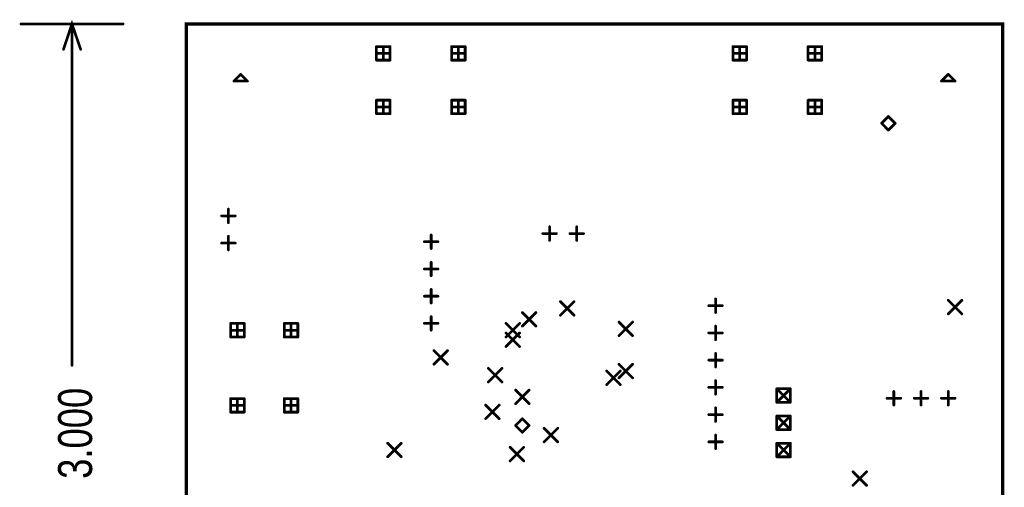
# Model space of a CAD drawing. Extents: x 0 to 3.8, y 0.23 to 6.37.
# Tile 2 of 3: x 0 to 3.62, y 2.56 to 4.27. Entities that reach past the tile are written whole.
import ezdxf

# ---------------------------------------------------------------- set-up
doc = ezdxf.new("R2010")
doc.units = 0

msp = doc.modelspace()

# ---------------------------------------------------------------- linework, layer by layer
at = {"const_width": 0.005}
msp.add_lwpolyline([(2.562, 4.258), (3.612, 4.258), (3.612, 1.258), (0.612, 1.258), (0.612, 4.258), (2.562, 4.258)], close=True, dxfattribs=at)
at = {"const_width": 0.0025}
for points in [[(0.6108, 4.258, 1), (0.6132, 4.258, 1)], [(2.5607, 4.258, 1), (2.5633, 4.258, 1)], [(2.5607, 4.258, 1), (2.5633, 4.258, 1)], [(3.6107, 4.258, 1), (3.6133, 4.258, 1)]]:
    msp.add_lwpolyline(points, format="xyb", close=True, dxfattribs=at)
at = {"layer": 'DRD', "const_width": 0.01}
for points in [[(0.224, 4.165), (0.192, 4.258), (0.161, 4.165)], [(0.005, 4.258), (0.38, 4.258)], [(0.192, 4.258), (0.192, 3.004)], [(1.311, 4.175), (1.361, 4.175)], [(1.311, 4.125), (1.311, 4.175)], [(1.336, 4.125), (1.336, 4.175)], [(1.361, 4.175), (1.361, 4.125)], [(1.587, 4.175), (1.637, 4.175)], [(1.587, 4.125), (1.587, 4.175)], [(1.612, 4.125), (1.612, 4.175)], [(1.637, 4.175), (1.637, 4.125)], [(2.621, 4.175), (2.671, 4.175)], [(2.621, 4.125), (2.621, 4.175)], [(2.646, 4.125), (2.646, 4.175)], [(2.671, 4.175), (2.671, 4.125)], [(2.897, 4.175), (2.947, 4.175)], [(2.897, 4.125), (2.897, 4.175)], [(2.922, 4.125), (2.922, 4.175)], [(2.947, 4.175), (2.947, 4.125)], [(1.311, 4.15), (1.361, 4.15)], [(1.361, 4.125), (1.311, 4.125)], [(1.587, 4.15), (1.637, 4.15)], [(1.637, 4.125), (1.587, 4.125)], [(2.621, 4.15), (2.671, 4.15)], [(2.671, 4.125), (2.621, 4.125)], [(2.897, 4.15), (2.947, 4.15)], [(2.947, 4.125), (2.897, 4.125)], [(0.787, 4.048), (0.812, 4.073)], [(0.837, 4.048), (0.787, 4.048)], [(0.812, 4.073), (0.837, 4.048)], [(3.387, 4.048), (3.412, 4.073)], [(3.437, 4.048), (3.387, 4.048)], [(3.412, 4.073), (3.437, 4.048)], [(1.311, 3.978), (1.361, 3.978)], [(1.311, 3.928), (1.311, 3.978)], [(1.336, 3.928), (1.336, 3.978)], [(1.361, 3.978), (1.361, 3.928)], [(1.587, 3.978), (1.637, 3.978)], [(1.587, 3.928), (1.587, 3.978)], [(1.612, 3.928), (1.612, 3.978)], [(1.637, 3.978), (1.637, 3.928)], [(2.621, 3.978), (2.671, 3.978)], [(2.621, 3.928), (2.621, 3.978)], [(2.646, 3.928), (2.646, 3.978)], [(2.671, 3.978), (2.671, 3.928)], [(2.897, 3.978), (2.947, 3.978)], [(2.897, 3.928), (2.897, 3.978)], [(2.922, 3.928), (2.922, 3.978)], [(2.947, 3.978), (2.947, 3.928)], [(1.311, 3.953), (1.361, 3.953)], [(1.587, 3.953), (1.637, 3.953)], [(2.621, 3.953), (2.671, 3.953)], [(2.897, 3.953), (2.947, 3.953)], [(1.361, 3.928), (1.311, 3.928)], [(1.637, 3.928), (1.587, 3.928)], [(2.671, 3.928), (2.621, 3.928)], [(2.947, 3.928), (2.897, 3.928)], [(3.167, 3.893), (3.192, 3.918)], [(3.192, 3.918), (3.217, 3.893)], [(3.192, 3.868), (3.167, 3.893)], [(3.217, 3.893), (3.192, 3.868)], [(0.767, 3.528), (0.767, 3.578)], [(0.742, 3.553), (0.792, 3.553)], [(1.947, 3.463), (1.947, 3.513)], [(2.047, 3.463), (2.047, 3.513)], [(0.767, 3.428), (0.767, 3.478)], [(1.512, 3.433), (1.512, 3.483)], [(1.922, 3.488), (1.972, 3.488)], [(2.022, 3.488), (2.072, 3.488)], [(0.742, 3.453), (0.792, 3.453)], [(1.487, 3.458), (1.537, 3.458)], [(1.512, 3.333), (1.512, 3.383)], [(1.487, 3.358), (1.537, 3.358)], [(1.487, 3.258), (1.537, 3.258)], [(1.512, 3.233), (1.512, 3.283)], [(1.987, 3.238), (2.037, 3.188)], [(1.987, 3.188), (2.037, 3.238)], [(2.532, 3.223), (2.582, 3.223)], [(2.557, 3.198), (2.557, 3.248)], [(3.412, 3.243), (3.462, 3.193)], [(3.412, 3.193), (3.462, 3.243)], [(1.512, 3.133), (1.512, 3.183)], [(1.847, 3.198), (1.897, 3.148)], [(1.847, 3.148), (1.897, 3.198)], [(0.775, 3.158), (0.825, 3.158)], [(0.775, 3.108), (0.775, 3.158)], [(0.8, 3.108), (0.8, 3.158)], [(0.825, 3.158), (0.825, 3.108)], [(0.972, 3.158), (1.022, 3.158)], [(0.972, 3.108), (0.972, 3.158)], [(0.997, 3.108), (0.997, 3.158)], [(1.022, 3.158), (1.022, 3.108)], [(1.487, 3.158), (1.537, 3.158)], [(1.787, 3.158), (1.837, 3.108)], [(1.787, 3.108), (1.837, 3.158)], [(2.202, 3.163), (2.252, 3.113)], [(2.202, 3.113), (2.252, 3.163)], [(2.557, 3.098), (2.557, 3.148)], [(0.775, 3.133), (0.825, 3.133)], [(0.825, 3.108), (0.775, 3.108)], [(0.972, 3.133), (1.022, 3.133)], [(1.022, 3.108), (0.972, 3.108)], [(1.787, 3.123), (1.837, 3.073)], [(1.787, 3.073), (1.837, 3.123)], [(2.532, 3.123), (2.582, 3.123)], [(1.522, 3.058), (1.572, 3.008)], [(1.522, 3.008), (1.572, 3.058)], [(2.557, 2.998), (2.557, 3.048)], [(2.202, 3.008), (2.252, 2.958)], [(2.202, 2.958), (2.252, 3.008)], [(2.532, 3.023), (2.582, 3.023)], [(1.722, 2.993), (1.772, 2.943)], [(1.722, 2.943), (1.772, 2.993)], [(2.157, 2.983), (2.207, 2.933)], [(2.157, 2.933), (2.207, 2.983)], [(2.557, 2.898), (2.557, 2.948)], [(1.822, 2.913), (1.872, 2.863)], [(1.822, 2.863), (1.872, 2.913)], [(2.532, 2.923), (2.582, 2.923)], [(2.782, 2.918), (2.832, 2.868)], [(2.782, 2.868), (2.832, 2.918)], [(2.782, 2.918), (2.832, 2.918)], [(2.782, 2.868), (2.782, 2.918)], [(2.832, 2.918), (2.832, 2.868)], [(3.212, 2.858), (3.212, 2.908)], [(3.312, 2.858), (3.312, 2.908)], [(3.412, 2.858), (3.412, 2.908)], [(0.775, 2.882), (0.825, 2.882)], [(0.775, 2.832), (0.775, 2.882)], [(0.775, 2.857), (0.825, 2.857)], [(0.8, 2.832), (0.8, 2.882)], [(0.825, 2.882), (0.825, 2.832)], [(0.972, 2.882), (1.022, 2.882)], [(0.972, 2.832), (0.972, 2.882)], [(0.972, 2.857), (1.022, 2.857)], [(0.997, 2.832), (0.997, 2.882)], [(1.022, 2.882), (1.022, 2.832)], [(1.712, 2.858), (1.762, 2.808)], [(1.712, 2.808), (1.762, 2.858)], [(2.832, 2.868), (2.782, 2.868)], [(3.187, 2.883), (3.237, 2.883)], [(3.287, 2.883), (3.337, 2.883)], [(3.387, 2.883), (3.437, 2.883)], [(0.825, 2.832), (0.775, 2.832)], [(1.022, 2.832), (0.972, 2.832)], [(2.532, 2.823), (2.582, 2.823)], [(2.557, 2.798), (2.557, 2.848)], [(2.782, 2.818), (2.832, 2.768)], [(2.782, 2.768), (2.832, 2.818)], [(2.782, 2.818), (2.832, 2.818)], [(2.782, 2.768), (2.782, 2.818)], [(2.832, 2.818), (2.832, 2.768)], [(1.822, 2.783), (1.847, 2.808)], [(1.847, 2.758), (1.822, 2.783)], [(1.847, 2.808), (1.872, 2.783)], [(1.872, 2.783), (1.847, 2.758)], [(1.927, 2.773), (1.977, 2.723)], [(1.927, 2.723), (1.977, 2.773)], [(2.557, 2.698), (2.557, 2.748)], [(2.832, 2.768), (2.782, 2.768)], [(1.352, 2.718), (1.402, 2.668)], [(1.352, 2.668), (1.402, 2.718)], [(2.532, 2.723), (2.582, 2.723)], [(2.782, 2.718), (2.832, 2.668)], [(2.782, 2.668), (2.832, 2.718)], [(2.782, 2.718), (2.832, 2.718)], [(2.782, 2.668), (2.782, 2.718)], [(2.832, 2.718), (2.832, 2.668)], [(1.802, 2.703), (1.852, 2.653)], [(1.802, 2.653), (1.852, 2.703)], [(2.832, 2.668), (2.782, 2.668)], [(3.062, 2.613), (3.112, 2.563)], [(3.062, 2.563), (3.112, 2.613)]]:
    msp.add_lwpolyline(points, dxfattribs=at)
at = {"layer": 'DRD'}
for points, const_width in [([(0.0025, 4.258, 1), (0.0075, 4.258, 1)], 0.005), ([(0.1895, 4.258, 1), (0.1945, 4.258, 1)], 0.005), ([(0.1895, 4.258, 1), (0.1945, 4.258, 1)], 0.005), ([(0.3775, 4.258, 1), (0.3825, 4.258, 1)], 0.005), ([(0.609, 4.258, 1), (0.615, 4.258, 1)], 0.006), ([(2.324, 4.258, 1), (2.33, 4.258, 1)], 0.006), ([(2.324, 4.258, 1), (2.33, 4.258, 1)], 0.006), ([(3.609, 4.258, 1), (3.615, 4.258, 1)], 0.006), ([(0.1585, 4.165, 1), (0.1635, 4.165, 1)], 0.005), ([(0.2215, 4.165, 1), (0.2265, 4.165, 1)], 0.005), ([(1.3085, 4.175, 1), (1.3135, 4.175, 1)], 0.005), ([(1.3085, 4.175, 1), (1.3135, 4.175, 1)], 0.005), ([(1.3335, 4.175, 1), (1.3385, 4.175, 1)], 0.005), ([(1.3585, 4.175, 1), (1.3635, 4.175, 1)], 0.005), ([(1.3585, 4.175, 1), (1.3635, 4.175, 1)], 0.005), ([(1.5845, 4.175, 1), (1.5895, 4.175, 1)], 0.005), ([(1.5845, 4.175, 1), (1.5895, 4.175, 1)], 0.005), ([(1.6095, 4.175, 1), (1.6145, 4.175, 1)], 0.005), ([(1.6345, 4.175, 1), (1.6395, 4.175, 1)], 0.005), ([(1.6345, 4.175, 1), (1.6395, 4.175, 1)], 0.005), ([(2.6185, 4.175, 1), (2.6235, 4.175, 1)], 0.005), ([(2.6185, 4.175, 1), (2.6235, 4.175, 1)], 0.005), ([(2.6435, 4.175, 1), (2.6485, 4.175, 1)], 0.005), ([(2.6685, 4.175, 1), (2.6735, 4.175, 1)], 0.005), ([(2.6685, 4.175, 1), (2.6735, 4.175, 1)], 0.005), ([(2.8945, 4.175, 1), (2.8995, 4.175, 1)], 0.005), ([(2.8945, 4.175, 1), (2.8995, 4.175, 1)], 0.005), ([(2.9195, 4.175, 1), (2.9245, 4.175, 1)], 0.005), ([(2.9445, 4.175, 1), (2.9495, 4.175, 1)], 0.005), ([(2.9445, 4.175, 1), (2.9495, 4.175, 1)], 0.005), ([(1.3085, 4.15, 1), (1.3135, 4.15, 1)], 0.005), ([(1.3085, 4.125, 1), (1.3135, 4.125, 1)], 0.005), ([(1.3085, 4.125, 1), (1.3135, 4.125, 1)], 0.005), ([(1.3335, 4.125, 1), (1.3385, 4.125, 1)], 0.005), ([(1.3585, 4.15, 1), (1.3635, 4.15, 1)], 0.005), ([(1.3585, 4.125, 1), (1.3635, 4.125, 1)], 0.005), ([(1.3585, 4.125, 1), (1.3635, 4.125, 1)], 0.005), ([(1.5845, 4.15, 1), (1.5895, 4.15, 1)], 0.005), ([(1.5845, 4.125, 1), (1.5895, 4.125, 1)], 0.005), ([(1.5845, 4.125, 1), (1.5895, 4.125, 1)], 0.005), ([(1.6095, 4.125, 1), (1.6145, 4.125, 1)], 0.005), ([(1.6345, 4.15, 1), (1.6395, 4.15, 1)], 0.005), ([(1.6345, 4.125, 1), (1.6395, 4.125, 1)], 0.005), ([(1.6345, 4.125, 1), (1.6395, 4.125, 1)], 0.005), ([(2.6185, 4.15, 1), (2.6235, 4.15, 1)], 0.005), ([(2.6185, 4.125, 1), (2.6235, 4.125, 1)], 0.005), ([(2.6185, 4.125, 1), (2.6235, 4.125, 1)], 0.005), ([(2.6435, 4.125, 1), (2.6485, 4.125, 1)], 0.005), ([(2.6685, 4.15, 1), (2.6735, 4.15, 1)], 0.005), ([(2.6685, 4.125, 1), (2.6735, 4.125, 1)], 0.005), ([(2.6685, 4.125, 1), (2.6735, 4.125, 1)], 0.005), ([(2.8945, 4.15, 1), (2.8995, 4.15, 1)], 0.005), ([(2.8945, 4.125, 1), (2.8995, 4.125, 1)], 0.005), ([(2.8945, 4.125, 1), (2.8995, 4.125, 1)], 0.005), ([(2.9195, 4.125, 1), (2.9245, 4.125, 1)], 0.005), ([(2.9445, 4.15, 1), (2.9495, 4.15, 1)], 0.005), ([(2.9445, 4.125, 1), (2.9495, 4.125, 1)], 0.005), ([(2.9445, 4.125, 1), (2.9495, 4.125, 1)], 0.005), ([(0.7845, 4.048, 1), (0.7895, 4.048, 1)], 0.005), ([(0.7845, 4.048, 1), (0.7895, 4.048, 1)], 0.005), ([(0.8095, 4.073, 1), (0.8145, 4.073, 1)], 0.005), ([(0.8095, 4.073, 1), (0.8145, 4.073, 1)], 0.005), ([(0.8345, 4.048, 1), (0.8395, 4.048, 1)], 0.005), ([(0.8345, 4.048, 1), (0.8395, 4.048, 1)], 0.005), ([(3.3845, 4.048, 1), (3.3895, 4.048, 1)], 0.005), ([(3.3845, 4.048, 1), (3.3895, 4.048, 1)], 0.005), ([(3.4095, 4.073, 1), (3.4145, 4.073, 1)], 0.005), ([(3.4095, 4.073, 1), (3.4145, 4.073, 1)], 0.005), ([(3.4345, 4.048, 1), (3.4395, 4.048, 1)], 0.005), ([(3.4345, 4.048, 1), (3.4395, 4.048, 1)], 0.005), ([(1.3085, 3.978, 1), (1.3135, 3.978, 1)], 0.005), ([(1.3085, 3.978, 1), (1.3135, 3.978, 1)], 0.005), ([(1.3335, 3.978, 1), (1.3385, 3.978, 1)], 0.005), ([(1.3585, 3.978, 1), (1.3635, 3.978, 1)], 0.005), ([(1.3585, 3.978, 1), (1.3635, 3.978, 1)], 0.005), ([(1.5845, 3.978, 1), (1.5895, 3.978, 1)], 0.005), ([(1.5845, 3.978, 1), (1.5895, 3.978, 1)], 0.005), ([(1.6095, 3.978, 1), (1.6145, 3.978, 1)], 0.005), ([(1.6345, 3.978, 1), (1.6395, 3.978, 1)], 0.005), ([(1.6345, 3.978, 1), (1.6395, 3.978, 1)], 0.005), ([(2.6185, 3.978, 1), (2.6235, 3.978, 1)], 0.005), ([(2.6185, 3.978, 1), (2.6235, 3.978, 1)], 0.005), ([(2.6435, 3.978, 1), (2.6485, 3.978, 1)], 0.005), ([(2.6685, 3.978, 1), (2.6735, 3.978, 1)], 0.005), ([(2.6685, 3.978, 1), (2.6735, 3.978, 1)], 0.005), ([(2.8945, 3.978, 1), (2.8995, 3.978, 1)], 0.005), ([(2.8945, 3.978, 1), (2.8995, 3.978, 1)], 0.005), ([(2.9195, 3.978, 1), (2.9245, 3.978, 1)], 0.005), ([(2.9445, 3.978, 1), (2.9495, 3.978, 1)], 0.005), ([(2.9445, 3.978, 1), (2.9495, 3.978, 1)], 0.005), ([(1.3085, 3.953, 1), (1.3135, 3.953, 1)], 0.005), ([(1.3585, 3.953, 1), (1.3635, 3.953, 1)], 0.005), ([(1.5845, 3.953, 1), (1.5895, 3.953, 1)], 0.005), ([(1.6345, 3.953, 1), (1.6395, 3.953, 1)], 0.005), ([(2.6185, 3.953, 1), (2.6235, 3.953, 1)], 0.005), ([(2.6685, 3.953, 1), (2.6735, 3.953, 1)], 0.005), ([(2.8945, 3.953, 1), (2.8995, 3.953, 1)], 0.005), ([(2.9445, 3.953, 1), (2.9495, 3.953, 1)], 0.005), ([(1.3085, 3.928, 1), (1.3135, 3.928, 1)], 0.005), ([(1.3085, 3.928, 1), (1.3135, 3.928, 1)], 0.005), ([(1.3335, 3.928, 1), (1.3385, 3.928, 1)], 0.005), ([(1.3585, 3.928, 1), (1.3635, 3.928, 1)], 0.005), ([(1.3585, 3.928, 1), (1.3635, 3.928, 1)], 0.005), ([(1.5845, 3.928, 1), (1.5895, 3.928, 1)], 0.005), ([(1.5845, 3.928, 1), (1.5895, 3.928, 1)], 0.005), ([(1.6095, 3.928, 1), (1.6145, 3.928, 1)], 0.005), ([(1.6345, 3.928, 1), (1.6395, 3.928, 1)], 0.005), ([(1.6345, 3.928, 1), (1.6395, 3.928, 1)], 0.005), ([(2.6185, 3.928, 1), (2.6235, 3.928, 1)], 0.005), ([(2.6185, 3.928, 1), (2.6235, 3.928, 1)], 0.005), ([(2.6435, 3.928, 1), (2.6485, 3.928, 1)], 0.005), ([(2.6685, 3.928, 1), (2.6735, 3.928, 1)], 0.005), ([(2.6685, 3.928, 1), (2.6735, 3.928, 1)], 0.005), ([(2.8945, 3.928, 1), (2.8995, 3.928, 1)], 0.005), ([(2.8945, 3.928, 1), (2.8995, 3.928, 1)], 0.005), ([(2.9195, 3.928, 1), (2.9245, 3.928, 1)], 0.005), ([(2.9445, 3.928, 1), (2.9495, 3.928, 1)], 0.005), ([(2.9445, 3.928, 1), (2.9495, 3.928, 1)], 0.005), ([(3.1895, 3.918, 1), (3.1945, 3.918, 1)], 0.005), ([(3.1895, 3.918, 1), (3.1945, 3.918, 1)], 0.005), ([(3.1645, 3.893, 1), (3.1695, 3.893, 1)], 0.005), ([(3.1645, 3.893, 1), (3.1695, 3.893, 1)], 0.005), ([(3.1895, 3.868, 1), (3.1945, 3.868, 1)], 0.005), ([(3.1895, 3.868, 1), (3.1945, 3.868, 1)], 0.005), ([(3.2145, 3.893, 1), (3.2195, 3.893, 1)], 0.005), ([(3.2145, 3.893, 1), (3.2195, 3.893, 1)], 0.005), ([(0.7645, 3.578, 1), (0.7695, 3.578, 1)], 0.005), ([(0.7395, 3.553, 1), (0.7445, 3.553, 1)], 0.005), ([(0.7895, 3.553, 1), (0.7945, 3.553, 1)], 0.005), ([(0.7645, 3.528, 1), (0.7695, 3.528, 1)], 0.005), ([(1.9445, 3.513, 1), (1.9495, 3.513, 1)], 0.005), ([(2.0445, 3.513, 1), (2.0495, 3.513, 1)], 0.005), ([(0.7645, 3.478, 1), (0.7695, 3.478, 1)], 0.005), ([(1.5095, 3.483, 1), (1.5145, 3.483, 1)], 0.005), ([(1.9195, 3.488, 1), (1.9245, 3.488, 1)], 0.005), ([(1.9695, 3.488, 1), (1.9745, 3.488, 1)], 0.005), ([(2.0195, 3.488, 1), (2.0245, 3.488, 1)], 0.005), ([(2.0695, 3.488, 1), (2.0745, 3.488, 1)], 0.005), ([(0.7395, 3.453, 1), (0.7445, 3.453, 1)], 0.005), ([(0.7895, 3.453, 1), (0.7945, 3.453, 1)], 0.005), ([(1.4845, 3.458, 1), (1.4895, 3.458, 1)], 0.005), ([(1.5095, 3.433, 1), (1.5145, 3.433, 1)], 0.005), ([(1.5345, 3.458, 1), (1.5395, 3.458, 1)], 0.005), ([(1.9445, 3.463, 1), (1.9495, 3.463, 1)], 0.005), ([(2.0445, 3.463, 1), (2.0495, 3.463, 1)], 0.005), ([(0.7645, 3.428, 1), (0.7695, 3.428, 1)], 0.005), ([(1.5095, 3.383, 1), (1.5145, 3.383, 1)], 0.005), ([(1.4845, 3.358, 1), (1.4895, 3.358, 1)], 0.005), ([(1.5095, 3.333, 1), (1.5145, 3.333, 1)], 0.005), ([(1.5345, 3.358, 1), (1.5395, 3.358, 1)], 0.005), ([(1.4845, 3.258, 1), (1.4895, 3.258, 1)], 0.005), ([(1.5095, 3.283, 1), (1.5145, 3.283, 1)], 0.005), ([(1.5345, 3.258, 1), (1.5395, 3.258, 1)], 0.005), ([(1.5095, 3.233, 1), (1.5145, 3.233, 1)], 0.005), ([(1.9845, 3.238, 1), (1.9895, 3.238, 1)], 0.005), ([(2.0345, 3.238, 1), (2.0395, 3.238, 1)], 0.005), ([(2.5295, 3.223, 1), (2.5345, 3.223, 1)], 0.005), ([(2.5545, 3.248, 1), (2.5595, 3.248, 1)], 0.005), ([(2.5795, 3.223, 1), (2.5845, 3.223, 1)], 0.005), ([(3.4095, 3.243, 1), (3.4145, 3.243, 1)], 0.005), ([(3.4595, 3.243, 1), (3.4645, 3.243, 1)], 0.005), ([(1.5095, 3.183, 1), (1.5145, 3.183, 1)], 0.005), ([(1.8445, 3.198, 1), (1.8495, 3.198, 1)], 0.005), ([(1.8945, 3.198, 1), (1.8995, 3.198, 1)], 0.005), ([(1.9845, 3.188, 1), (1.9895, 3.188, 1)], 0.005), ([(2.0345, 3.188, 1), (2.0395, 3.188, 1)], 0.005), ([(2.5545, 3.198, 1), (2.5595, 3.198, 1)], 0.005), ([(3.4095, 3.193, 1), (3.4145, 3.193, 1)], 0.005), ([(3.4595, 3.193, 1), (3.4645, 3.193, 1)], 0.005), ([(0.7725, 3.158, 1), (0.7775, 3.158, 1)], 0.005), ([(0.7725, 3.158, 1), (0.7775, 3.158, 1)], 0.005), ([(0.7975, 3.158, 1), (0.8025, 3.158, 1)], 0.005), ([(0.8225, 3.158, 1), (0.8275, 3.158, 1)], 0.005), ([(0.8225, 3.158, 1), (0.8275, 3.158, 1)], 0.005), ([(0.9695, 3.158, 1), (0.9745, 3.158, 1)], 0.005), ([(0.9695, 3.158, 1), (0.9745, 3.158, 1)], 0.005), ([(0.9945, 3.158, 1), (0.9995, 3.158, 1)], 0.005), ([(1.0195, 3.158, 1), (1.0245, 3.158, 1)], 0.005), ([(1.0195, 3.158, 1), (1.0245, 3.158, 1)], 0.005), ([(1.4845, 3.158, 1), (1.4895, 3.158, 1)], 0.005), ([(1.5345, 3.158, 1), (1.5395, 3.158, 1)], 0.005), ([(1.7845, 3.158, 1), (1.7895, 3.158, 1)], 0.005), ([(1.8345, 3.158, 1), (1.8395, 3.158, 1)], 0.005), ([(1.8445, 3.148, 1), (1.8495, 3.148, 1)], 0.005), ([(1.8945, 3.148, 1), (1.8995, 3.148, 1)], 0.005), ([(2.1995, 3.163, 1), (2.2045, 3.163, 1)], 0.005), ([(2.2495, 3.163, 1), (2.2545, 3.163, 1)], 0.005), ([(2.5545, 3.148, 1), (2.5595, 3.148, 1)], 0.005), ([(0.7725, 3.133, 1), (0.7775, 3.133, 1)], 0.005), ([(0.7725, 3.108, 1), (0.7775, 3.108, 1)], 0.005), ([(0.7725, 3.108, 1), (0.7775, 3.108, 1)], 0.005), ([(0.7975, 3.108, 1), (0.8025, 3.108, 1)], 0.005), ([(0.8225, 3.133, 1), (0.8275, 3.133, 1)], 0.005), ([(0.8225, 3.108, 1), (0.8275, 3.108, 1)], 0.005), ([(0.8225, 3.108, 1), (0.8275, 3.108, 1)], 0.005), ([(0.9695, 3.133, 1), (0.9745, 3.133, 1)], 0.005), ([(0.9695, 3.108, 1), (0.9745, 3.108, 1)], 0.005), ([(0.9695, 3.108, 1), (0.9745, 3.108, 1)], 0.005), ([(0.9945, 3.108, 1), (0.9995, 3.108, 1)], 0.005), ([(1.0195, 3.133, 1), (1.0245, 3.133, 1)], 0.005), ([(1.0195, 3.108, 1), (1.0245, 3.108, 1)], 0.005), ([(1.0195, 3.108, 1), (1.0245, 3.108, 1)], 0.005), ([(1.5095, 3.133, 1), (1.5145, 3.133, 1)], 0.005), ([(1.7845, 3.123, 1), (1.7895, 3.123, 1)], 0.005), ([(1.7845, 3.108, 1), (1.7895, 3.108, 1)], 0.005), ([(1.8345, 3.123, 1), (1.8395, 3.123, 1)], 0.005), ([(1.8345, 3.108, 1), (1.8395, 3.108, 1)], 0.005), ([(2.1995, 3.113, 1), (2.2045, 3.113, 1)], 0.005), ([(2.2495, 3.113, 1), (2.2545, 3.113, 1)], 0.005), ([(2.5295, 3.123, 1), (2.5345, 3.123, 1)], 0.005), ([(2.5795, 3.123, 1), (2.5845, 3.123, 1)], 0.005), ([(1.7845, 3.073, 1), (1.7895, 3.073, 1)], 0.005), ([(1.8345, 3.073, 1), (1.8395, 3.073, 1)], 0.005), ([(2.5545, 3.098, 1), (2.5595, 3.098, 1)], 0.005), ([(1.5195, 3.058, 1), (1.5245, 3.058, 1)], 0.005), ([(1.5695, 3.058, 1), (1.5745, 3.058, 1)], 0.005), ([(2.5545, 3.048, 1), (2.5595, 3.048, 1)], 0.005), ([(0.1895, 3.004, 1), (0.1945, 3.004, 1)], 0.005), ([(1.5195, 3.008, 1), (1.5245, 3.008, 1)], 0.005), ([(1.5695, 3.008, 1), (1.5745, 3.008, 1)], 0.005), ([(2.1995, 3.008, 1), (2.2045, 3.008, 1)], 0.005), ([(2.2495, 3.008, 1), (2.2545, 3.008, 1)], 0.005), ([(2.5295, 3.023, 1), (2.5345, 3.023, 1)], 0.005), ([(2.5545, 2.998, 1), (2.5595, 2.998, 1)], 0.005), ([(2.5795, 3.023, 1), (2.5845, 3.023, 1)], 0.005), ([(1.7195, 2.993, 1), (1.7245, 2.993, 1)], 0.005), ([(1.7695, 2.993, 1), (1.7745, 2.993, 1)], 0.005), ([(2.1545, 2.983, 1), (2.1595, 2.983, 1)], 0.005), ([(2.2045, 2.983, 1), (2.2095, 2.983, 1)], 0.005), ([(1.7195, 2.943, 1), (1.7245, 2.943, 1)], 0.005), ([(1.7695, 2.943, 1), (1.7745, 2.943, 1)], 0.005), ([(2.1545, 2.933, 1), (2.1595, 2.933, 1)], 0.005), ([(2.1995, 2.958, 1), (2.2045, 2.958, 1)], 0.005), ([(2.2045, 2.933, 1), (2.2095, 2.933, 1)], 0.005), ([(2.2495, 2.958, 1), (2.2545, 2.958, 1)], 0.005), ([(2.5545, 2.948, 1), (2.5595, 2.948, 1)], 0.005), ([(1.8195, 2.913, 1), (1.8245, 2.913, 1)], 0.005), ([(1.8695, 2.913, 1), (1.8745, 2.913, 1)], 0.005), ([(2.5295, 2.923, 1), (2.5345, 2.923, 1)], 0.005), ([(2.5545, 2.898, 1), (2.5595, 2.898, 1)], 0.005), ([(2.5795, 2.923, 1), (2.5845, 2.923, 1)], 0.005), ([(2.7795, 2.918, 1), (2.7845, 2.918, 1)], 0.005), ([(2.7795, 2.918, 1), (2.7845, 2.918, 1)], 0.005), ([(2.7795, 2.918, 1), (2.7845, 2.918, 1)], 0.005), ([(2.8295, 2.918, 1), (2.8345, 2.918, 1)], 0.005), ([(2.8295, 2.918, 1), (2.8345, 2.918, 1)], 0.005), ([(2.8295, 2.918, 1), (2.8345, 2.918, 1)], 0.005), ([(3.2095, 2.908, 1), (3.2145, 2.908, 1)], 0.005), ([(3.3095, 2.908, 1), (3.3145, 2.908, 1)], 0.005), ([(3.4095, 2.908, 1), (3.4145, 2.908, 1)], 0.005), ([(0.7725, 2.882, 1), (0.7775, 2.882, 1)], 0.005), ([(0.7725, 2.882, 1), (0.7775, 2.882, 1)], 0.005), ([(0.7725, 2.857, 1), (0.7775, 2.857, 1)], 0.005), ([(0.7975, 2.882, 1), (0.8025, 2.882, 1)], 0.005), ([(0.8225, 2.882, 1), (0.8275, 2.882, 1)], 0.005), ([(0.8225, 2.882, 1), (0.8275, 2.882, 1)], 0.005), ([(0.8225, 2.857, 1), (0.8275, 2.857, 1)], 0.005), ([(0.9695, 2.882, 1), (0.9745, 2.882, 1)], 0.005), ([(0.9695, 2.882, 1), (0.9745, 2.882, 1)], 0.005), ([(0.9695, 2.857, 1), (0.9745, 2.857, 1)], 0.005), ([(0.9945, 2.882, 1), (0.9995, 2.882, 1)], 0.005), ([(1.0195, 2.882, 1), (1.0245, 2.882, 1)], 0.005), ([(1.0195, 2.882, 1), (1.0245, 2.882, 1)], 0.005), ([(1.0195, 2.857, 1), (1.0245, 2.857, 1)], 0.005), ([(1.7095, 2.858, 1), (1.7145, 2.858, 1)], 0.005), ([(1.7595, 2.858, 1), (1.7645, 2.858, 1)], 0.005), ([(1.8195, 2.863, 1), (1.8245, 2.863, 1)], 0.005), ([(1.8695, 2.863, 1), (1.8745, 2.863, 1)], 0.005), ([(2.7795, 2.868, 1), (2.7845, 2.868, 1)], 0.005), ([(2.7795, 2.868, 1), (2.7845, 2.868, 1)], 0.005), ([(2.7795, 2.868, 1), (2.7845, 2.868, 1)], 0.005), ([(2.8295, 2.868, 1), (2.8345, 2.868, 1)], 0.005), ([(2.8295, 2.868, 1), (2.8345, 2.868, 1)], 0.005), ([(2.8295, 2.868, 1), (2.8345, 2.868, 1)], 0.005), ([(3.1845, 2.883, 1), (3.1895, 2.883, 1)], 0.005), ([(3.2095, 2.858, 1), (3.2145, 2.858, 1)], 0.005), ([(3.2345, 2.883, 1), (3.2395, 2.883, 1)], 0.005), ([(3.2845, 2.883, 1), (3.2895, 2.883, 1)], 0.005), ([(3.3095, 2.858, 1), (3.3145, 2.858, 1)], 0.005), ([(3.3345, 2.883, 1), (3.3395, 2.883, 1)], 0.005), ([(3.3845, 2.883, 1), (3.3895, 2.883, 1)], 0.005), ([(3.4095, 2.858, 1), (3.4145, 2.858, 1)], 0.005), ([(3.4345, 2.883, 1), (3.4395, 2.883, 1)], 0.005), ([(0.7725, 2.832, 1), (0.7775, 2.832, 1)], 0.005), ([(0.7725, 2.832, 1), (0.7775, 2.832, 1)], 0.005), ([(0.7975, 2.832, 1), (0.8025, 2.832, 1)], 0.005), ([(0.8225, 2.832, 1), (0.8275, 2.832, 1)], 0.005), ([(0.8225, 2.832, 1), (0.8275, 2.832, 1)], 0.005), ([(0.9695, 2.832, 1), (0.9745, 2.832, 1)], 0.005), ([(0.9695, 2.832, 1), (0.9745, 2.832, 1)], 0.005), ([(0.9945, 2.832, 1), (0.9995, 2.832, 1)], 0.005), ([(1.0195, 2.832, 1), (1.0245, 2.832, 1)], 0.005), ([(1.0195, 2.832, 1), (1.0245, 2.832, 1)], 0.005), ([(2.5295, 2.823, 1), (2.5345, 2.823, 1)], 0.005), ([(2.5545, 2.848, 1), (2.5595, 2.848, 1)], 0.005), ([(2.5795, 2.823, 1), (2.5845, 2.823, 1)], 0.005), ([(2.7795, 2.818, 1), (2.7845, 2.818, 1)], 0.005), ([(2.7795, 2.818, 1), (2.7845, 2.818, 1)], 0.005), ([(2.7795, 2.818, 1), (2.7845, 2.818, 1)], 0.005), ([(2.8295, 2.818, 1), (2.8345, 2.818, 1)], 0.005), ([(2.8295, 2.818, 1), (2.8345, 2.818, 1)], 0.005), ([(2.8295, 2.818, 1), (2.8345, 2.818, 1)], 0.005), ([(1.7095, 2.808, 1), (1.7145, 2.808, 1)], 0.005), ([(1.7595, 2.808, 1), (1.7645, 2.808, 1)], 0.005), ([(1.8195, 2.783, 1), (1.8245, 2.783, 1)], 0.005), ([(1.8195, 2.783, 1), (1.8245, 2.783, 1)], 0.005), ([(1.8445, 2.808, 1), (1.8495, 2.808, 1)], 0.005), ([(1.8445, 2.808, 1), (1.8495, 2.808, 1)], 0.005), ([(1.8695, 2.783, 1), (1.8745, 2.783, 1)], 0.005), ([(1.8695, 2.783, 1), (1.8745, 2.783, 1)], 0.005), ([(2.5545, 2.798, 1), (2.5595, 2.798, 1)], 0.005), ([(1.8445, 2.758, 1), (1.8495, 2.758, 1)], 0.005), ([(1.8445, 2.758, 1), (1.8495, 2.758, 1)], 0.005), ([(1.9245, 2.773, 1), (1.9295, 2.773, 1)], 0.005), ([(1.9745, 2.773, 1), (1.9795, 2.773, 1)], 0.005), ([(2.5545, 2.748, 1), (2.5595, 2.748, 1)], 0.005), ([(2.7795, 2.768, 1), (2.7845, 2.768, 1)], 0.005), ([(2.7795, 2.768, 1), (2.7845, 2.768, 1)], 0.005), ([(2.7795, 2.768, 1), (2.7845, 2.768, 1)], 0.005), ([(2.8295, 2.768, 1), (2.8345, 2.768, 1)], 0.005), ([(2.8295, 2.768, 1), (2.8345, 2.768, 1)], 0.005), ([(2.8295, 2.768, 1), (2.8345, 2.768, 1)], 0.005), ([(1.3495, 2.718, 1), (1.3545, 2.718, 1)], 0.005), ([(1.3995, 2.718, 1), (1.4045, 2.718, 1)], 0.005), ([(1.9245, 2.723, 1), (1.9295, 2.723, 1)], 0.005), ([(1.9745, 2.723, 1), (1.9795, 2.723, 1)], 0.005), ([(2.5295, 2.723, 1), (2.5345, 2.723, 1)], 0.005), ([(2.5795, 2.723, 1), (2.5845, 2.723, 1)], 0.005), ([(2.7795, 2.718, 1), (2.7845, 2.718, 1)], 0.005), ([(2.7795, 2.718, 1), (2.7845, 2.718, 1)], 0.005), ([(2.7795, 2.718, 1), (2.7845, 2.718, 1)], 0.005), ([(2.8295, 2.718, 1), (2.8345, 2.718, 1)], 0.005), ([(2.8295, 2.718, 1), (2.8345, 2.718, 1)], 0.005), ([(2.8295, 2.718, 1), (2.8345, 2.718, 1)], 0.005), ([(1.7995, 2.703, 1), (1.8045, 2.703, 1)], 0.005), ([(1.8495, 2.703, 1), (1.8545, 2.703, 1)], 0.005), ([(2.5545, 2.698, 1), (2.5595, 2.698, 1)], 0.005), ([(1.3495, 2.668, 1), (1.3545, 2.668, 1)], 0.005), ([(1.3995, 2.668, 1), (1.4045, 2.668, 1)], 0.005), ([(1.7995, 2.653, 1), (1.8045, 2.653, 1)], 0.005), ([(1.8495, 2.653, 1), (1.8545, 2.653, 1)], 0.005), ([(2.7795, 2.668, 1), (2.7845, 2.668, 1)], 0.005), ([(2.7795, 2.668, 1), (2.7845, 2.668, 1)], 0.005), ([(2.7795, 2.668, 1), (2.7845, 2.668, 1)], 0.005), ([(2.8295, 2.668, 1), (2.8345, 2.668, 1)], 0.005), ([(2.8295, 2.668, 1), (2.8345, 2.668, 1)], 0.005), ([(2.8295, 2.668, 1), (2.8345, 2.668, 1)], 0.005), ([(3.0595, 2.613, 1), (3.0645, 2.613, 1)], 0.005), ([(3.1095, 2.613, 1), (3.1145, 2.613, 1)], 0.005), ([(3.0595, 2.563, 1), (3.0645, 2.563, 1)], 0.005), ([(3.1095, 2.563, 1), (3.1145, 2.563, 1)], 0.005)]:
    msp.add_lwpolyline(points, format="xyb", close=True, dxfattribs=dict(at, const_width=const_width))
at = {"layer": 'DRD', "const_width": 0.012}
msp.add_lwpolyline([(2.327, 4.258), (3.612, 4.258), (3.612, 1.258), (0.612, 1.258), (0.612, 4.258), (2.327, 4.258)], close=True, dxfattribs=at)

# ---------------------------------------------------------------- texts
at = {"layer": 'DRD', "width": 0.8}
msp.add_text('3.000', height=0.125, rotation=90, dxfattribs=at).set_placement((0.266, 2.587))

doc.saveas('drawing.dxf')
